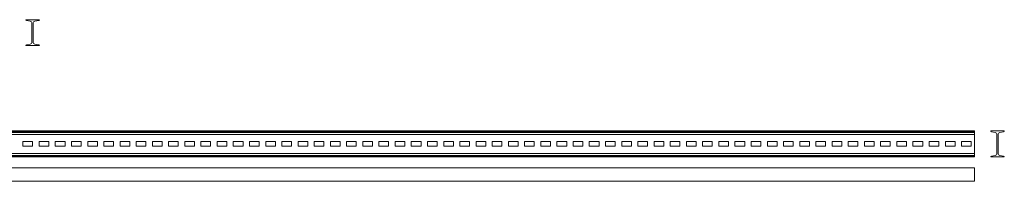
# Model space of a CAD drawing. Header units: millimetres. Extents: x -148 to 6506, y -6446 to 833.
# Tile 5 of 11: x 3464 to 6506, y -6446 to -5947. Entities that reach past the tile are written whole.
import ezdxf

# ---------------------------------------------------------------- set-up
doc = ezdxf.new("R2010")
doc.units = ezdxf.units.MM

msp = doc.modelspace()

# ---------------------------------------------------------------- linework, layer by layer
at = {"color": 7, "linetype": 'Continuous', "lineweight": 15}
for p, q in [((3482.4, -5947.5), (3524.4, -5947.5)), ((3496, -5952), (3484.4, -5949.9)), ((3501.4, -6016.6), (3501.4, -5958.4)), ((3505.3, -5958.4), (3505.3, -6016.6)), ((3522.3, -5949.9), (3510.7, -5952)), ((3484.4, -6025), (3496, -6023)), ((3510.7, -6023), (3522.3, -6025)), ((3524.4, -6027.5), (3482.4, -6027.5)), ((6413.7, -6290.7), (413.7, -6290.7)), ((6413.7, -6293.2), (413.7, -6293.2)), ((6413.7, -6295.2), (413.7, -6295.2)), ((6413.7, -6290.7), (6413.7, -6293.2)), ((6413.7, -6293.2), (6413.7, -6295.2)), ((6413.7, -6295.2), (6413.7, -6301.6)), ((6463.9, -6290.7), (6505.9, -6290.7)), ((6477.6, -6295.2), (6465.9, -6293.2)), ((6503.8, -6293.2), (6492.2, -6295.2)), ((6413.7, -6301.6), (413.7, -6301.6)), ((3503.7, -6323.7), (3473.7, -6323.7)), ((3473.7, -6323.7), (3473.7, -6337.7)), ((3503.7, -6337.7), (3503.7, -6323.7)), ((3553.7, -6323.7), (3523.7, -6323.7)), ((3523.7, -6323.7), (3523.7, -6337.7)), ((3553.7, -6337.7), (3553.7, -6323.7)), ((3603.7, -6323.7), (3573.7, -6323.7)), ((3573.7, -6323.7), (3573.7, -6337.7)), ((3603.7, -6337.7), (3603.7, -6323.7)), ((3653.7, -6323.7), (3623.7, -6323.7)), ((3623.7, -6323.7), (3623.7, -6337.7)), ((3653.7, -6337.7), (3653.7, -6323.7)), ((3703.7, -6323.7), (3673.7, -6323.7)), ((3673.7, -6323.7), (3673.7, -6337.7)), ((3703.7, -6337.7), (3703.7, -6323.7)), ((3753.7, -6323.7), (3723.7, -6323.7)), ((3723.7, -6323.7), (3723.7, -6337.7)), ((3753.7, -6337.7), (3753.7, -6323.7)), ((3803.7, -6323.7), (3773.7, -6323.7)), ((3773.7, -6323.7), (3773.7, -6337.7)), ((3803.7, -6337.7), (3803.7, -6323.7)), ((3853.7, -6323.7), (3823.7, -6323.7)), ((3823.7, -6323.7), (3823.7, -6337.7)), ((3853.7, -6337.7), (3853.7, -6323.7)), ((3903.7, -6323.7), (3873.7, -6323.7)), ((3873.7, -6323.7), (3873.7, -6337.7)), ((3903.7, -6337.7), (3903.7, -6323.7)), ((3953.7, -6323.7), (3923.7, -6323.7)), ((3923.7, -6323.7), (3923.7, -6337.7)), ((3953.7, -6337.7), (3953.7, -6323.7)), ((4003.7, -6323.7), (3973.7, -6323.7)), ((3973.7, -6323.7), (3973.7, -6337.7)), ((4003.7, -6337.7), (4003.7, -6323.7)), ((4053.7, -6323.7), (4023.7, -6323.7)), ((4023.7, -6323.7), (4023.7, -6337.7)), ((4053.7, -6337.7), (4053.7, -6323.7)), ((4103.7, -6323.7), (4073.7, -6323.7)), ((4073.7, -6323.7), (4073.7, -6337.7)), ((4103.7, -6337.7), (4103.7, -6323.7)), ((4153.7, -6323.7), (4123.7, -6323.7)), ((4123.7, -6323.7), (4123.7, -6337.7)), ((4153.7, -6337.7), (4153.7, -6323.7)), ((4203.7, -6323.7), (4173.7, -6323.7)), ((4173.7, -6323.7), (4173.7, -6337.7)), ((4203.7, -6337.7), (4203.7, -6323.7)), ((4253.7, -6323.7), (4223.7, -6323.7)), ((4223.7, -6323.7), (4223.7, -6337.7)), ((4253.7, -6337.7), (4253.7, -6323.7)), ((4303.7, -6323.7), (4273.7, -6323.7)), ((4273.7, -6323.7), (4273.7, -6337.7)), ((4303.7, -6337.7), (4303.7, -6323.7)), ((4353.7, -6323.7), (4323.7, -6323.7)), ((4323.7, -6323.7), (4323.7, -6337.7)), ((4353.7, -6337.7), (4353.7, -6323.7)), ((4403.7, -6323.7), (4373.7, -6323.7)), ((4373.7, -6323.7), (4373.7, -6337.7)), ((4403.7, -6337.7), (4403.7, -6323.7)), ((4453.7, -6323.7), (4423.7, -6323.7)), ((4423.7, -6323.7), (4423.7, -6337.7)), ((4453.7, -6337.7), (4453.7, -6323.7)), ((4503.7, -6323.7), (4473.7, -6323.7)), ((4473.7, -6323.7), (4473.7, -6337.7)), ((4503.7, -6337.7), (4503.7, -6323.7)), ((4553.7, -6323.7), (4523.7, -6323.7)), ((4523.7, -6323.7), (4523.7, -6337.7)), ((4553.7, -6337.7), (4553.7, -6323.7)), ((4603.7, -6323.7), (4573.7, -6323.7)), ((4573.7, -6323.7), (4573.7, -6337.7)), ((4603.7, -6337.7), (4603.7, -6323.7)), ((4653.7, -6323.7), (4623.7, -6323.7)), ((4623.7, -6323.7), (4623.7, -6337.7)), ((4653.7, -6337.7), (4653.7, -6323.7)), ((4703.7, -6323.7), (4673.7, -6323.7)), ((4673.7, -6323.7), (4673.7, -6337.7)), ((4703.7, -6337.7), (4703.7, -6323.7)), ((4753.7, -6323.7), (4723.7, -6323.7)), ((4723.7, -6323.7), (4723.7, -6337.7)), ((4753.7, -6337.7), (4753.7, -6323.7)), ((4803.7, -6323.7), (4773.7, -6323.7)), ((4773.7, -6323.7), (4773.7, -6337.7)), ((4803.7, -6337.7), (4803.7, -6323.7)), ((4853.7, -6323.7), (4823.7, -6323.7)), ((4823.7, -6323.7), (4823.7, -6337.7)), ((4853.7, -6337.7), (4853.7, -6323.7)), ((4903.7, -6323.7), (4873.7, -6323.7)), ((4873.7, -6323.7), (4873.7, -6337.7)), ((4903.7, -6337.7), (4903.7, -6323.7)), ((4953.7, -6323.7), (4923.7, -6323.7)), ((4923.7, -6323.7), (4923.7, -6337.7)), ((4953.7, -6337.7), (4953.7, -6323.7)), ((5003.7, -6323.7), (4973.7, -6323.7)), ((4973.7, -6323.7), (4973.7, -6337.7)), ((5003.7, -6337.7), (5003.7, -6323.7)), ((5053.7, -6323.7), (5023.7, -6323.7)), ((5023.7, -6323.7), (5023.7, -6337.7)), ((5053.7, -6337.7), (5053.7, -6323.7)), ((5103.7, -6323.7), (5073.7, -6323.7)), ((5073.7, -6323.7), (5073.7, -6337.7)), ((5103.7, -6337.7), (5103.7, -6323.7)), ((5153.7, -6323.7), (5123.7, -6323.7)), ((5123.7, -6323.7), (5123.7, -6337.7)), ((5153.7, -6337.7), (5153.7, -6323.7)), ((5203.7, -6323.7), (5173.7, -6323.7)), ((5173.7, -6323.7), (5173.7, -6337.7)), ((5203.7, -6337.7), (5203.7, -6323.7)), ((5253.7, -6323.7), (5223.7, -6323.7)), ((5223.7, -6323.7), (5223.7, -6337.7)), ((5253.7, -6337.7), (5253.7, -6323.7)), ((5303.7, -6323.7), (5273.7, -6323.7)), ((5273.7, -6323.7), (5273.7, -6337.7)), ((5303.7, -6337.7), (5303.7, -6323.7)), ((5353.7, -6323.7), (5323.7, -6323.7)), ((5323.7, -6323.7), (5323.7, -6337.7)), ((5353.7, -6337.7), (5353.7, -6323.7)), ((5403.7, -6323.7), (5373.7, -6323.7)), ((5373.7, -6323.7), (5373.7, -6337.7)), ((5403.7, -6337.7), (5403.7, -6323.7)), ((5453.7, -6323.7), (5423.7, -6323.7)), ((5423.7, -6323.7), (5423.7, -6337.7)), ((5453.7, -6337.7), (5453.7, -6323.7)), ((5503.7, -6323.7), (5473.7, -6323.7)), ((5473.7, -6323.7), (5473.7, -6337.7)), ((5503.7, -6337.7), (5503.7, -6323.7)), ((5553.7, -6323.7), (5523.7, -6323.7)), ((5523.7, -6323.7), (5523.7, -6337.7)), ((5553.7, -6337.7), (5553.7, -6323.7)), ((5603.7, -6323.7), (5573.7, -6323.7)), ((5573.7, -6323.7), (5573.7, -6337.7)), ((5603.7, -6337.7), (5603.7, -6323.7)), ((5653.7, -6323.7), (5623.7, -6323.7)), ((5623.7, -6323.7), (5623.7, -6337.7)), ((5653.7, -6337.7), (5653.7, -6323.7)), ((5703.7, -6323.7), (5673.7, -6323.7)), ((5673.7, -6323.7), (5673.7, -6337.7)), ((5703.7, -6337.7), (5703.7, -6323.7)), ((5753.7, -6323.7), (5723.7, -6323.7)), ((5723.7, -6323.7), (5723.7, -6337.7)), ((5753.7, -6337.7), (5753.7, -6323.7)), ((5803.7, -6323.7), (5773.7, -6323.7)), ((5773.7, -6323.7), (5773.7, -6337.7)), ((5803.7, -6337.7), (5803.7, -6323.7)), ((5853.7, -6323.7), (5823.7, -6323.7)), ((5823.7, -6323.7), (5823.7, -6337.7)), ((5853.7, -6337.7), (5853.7, -6323.7)), ((5903.7, -6323.7), (5873.7, -6323.7)), ((5873.7, -6323.7), (5873.7, -6337.7)), ((5903.7, -6337.7), (5903.7, -6323.7)), ((5953.7, -6323.7), (5923.7, -6323.7)), ((5923.7, -6323.7), (5923.7, -6337.7)), ((5953.7, -6337.7), (5953.7, -6323.7)), ((6003.7, -6323.7), (5973.7, -6323.7)), ((5973.7, -6323.7), (5973.7, -6337.7)), ((6003.7, -6337.7), (6003.7, -6323.7)), ((6053.7, -6323.7), (6023.7, -6323.7)), ((6023.7, -6323.7), (6023.7, -6337.7)), ((6053.7, -6337.7), (6053.7, -6323.7)), ((6103.7, -6323.7), (6073.7, -6323.7)), ((6073.7, -6323.7), (6073.7, -6337.7)), ((6103.7, -6337.7), (6103.7, -6323.7)), ((6153.7, -6323.7), (6123.7, -6323.7)), ((6123.7, -6323.7), (6123.7, -6337.7)), ((6153.7, -6337.7), (6153.7, -6323.7)), ((6203.7, -6323.7), (6173.7, -6323.7)), ((6173.7, -6323.7), (6173.7, -6337.7)), ((6203.7, -6337.7), (6203.7, -6323.7)), ((6253.7, -6323.7), (6223.7, -6323.7)), ((6223.7, -6323.7), (6223.7, -6337.7)), ((6253.7, -6337.7), (6253.7, -6323.7)), ((6303.7, -6323.7), (6273.7, -6323.7)), ((6273.7, -6323.7), (6273.7, -6337.7)), ((6303.7, -6337.7), (6303.7, -6323.7)), ((6353.7, -6323.7), (6323.7, -6323.7)), ((6323.7, -6323.7), (6323.7, -6337.7)), ((6353.7, -6337.7), (6353.7, -6323.7)), ((6403.7, -6323.7), (6373.7, -6323.7)), ((6373.7, -6323.7), (6373.7, -6337.7)), ((6403.7, -6337.7), (6403.7, -6323.7)), ((6413.7, -6301.6), (6413.7, -6359.8)), ((6482.9, -6359.8), (6482.9, -6301.6)), ((6486.8, -6301.6), (6486.8, -6359.8)), ((3473.7, -6337.7), (3503.7, -6337.7)), ((3523.7, -6337.7), (3553.7, -6337.7)), ((3573.7, -6337.7), (3603.7, -6337.7)), ((3623.7, -6337.7), (3653.7, -6337.7)), ((3673.7, -6337.7), (3703.7, -6337.7)), ((3723.7, -6337.7), (3753.7, -6337.7)), ((3773.7, -6337.7), (3803.7, -6337.7)), ((3823.7, -6337.7), (3853.7, -6337.7)), ((3873.7, -6337.7), (3903.7, -6337.7)), ((3923.7, -6337.7), (3953.7, -6337.7)), ((3973.7, -6337.7), (4003.7, -6337.7)), ((4023.7, -6337.7), (4053.7, -6337.7)), ((4073.7, -6337.7), (4103.7, -6337.7)), ((4123.7, -6337.7), (4153.7, -6337.7)), ((4173.7, -6337.7), (4203.7, -6337.7)), ((4223.7, -6337.7), (4253.7, -6337.7)), ((4273.7, -6337.7), (4303.7, -6337.7)), ((4323.7, -6337.7), (4353.7, -6337.7)), ((4373.7, -6337.7), (4403.7, -6337.7)), ((4423.7, -6337.7), (4453.7, -6337.7)), ((4473.7, -6337.7), (4503.7, -6337.7)), ((4523.7, -6337.7), (4553.7, -6337.7)), ((4573.7, -6337.7), (4603.7, -6337.7)), ((4623.7, -6337.7), (4653.7, -6337.7)), ((4673.7, -6337.7), (4703.7, -6337.7)), ((4723.7, -6337.7), (4753.7, -6337.7)), ((4773.7, -6337.7), (4803.7, -6337.7)), ((4823.7, -6337.7), (4853.7, -6337.7)), ((4873.7, -6337.7), (4903.7, -6337.7)), ((4923.7, -6337.7), (4953.7, -6337.7)), ((4973.7, -6337.7), (5003.7, -6337.7)), ((5023.7, -6337.7), (5053.7, -6337.7)), ((5073.7, -6337.7), (5103.7, -6337.7)), ((5123.7, -6337.7), (5153.7, -6337.7)), ((5173.7, -6337.7), (5203.7, -6337.7)), ((5223.7, -6337.7), (5253.7, -6337.7)), ((5273.7, -6337.7), (5303.7, -6337.7)), ((5323.7, -6337.7), (5353.7, -6337.7)), ((5373.7, -6337.7), (5403.7, -6337.7)), ((5423.7, -6337.7), (5453.7, -6337.7)), ((5473.7, -6337.7), (5503.7, -6337.7)), ((5523.7, -6337.7), (5553.7, -6337.7)), ((5573.7, -6337.7), (5603.7, -6337.7)), ((5623.7, -6337.7), (5653.7, -6337.7)), ((5673.7, -6337.7), (5703.7, -6337.7)), ((5723.7, -6337.7), (5753.7, -6337.7)), ((5773.7, -6337.7), (5803.7, -6337.7)), ((5823.7, -6337.7), (5853.7, -6337.7)), ((5873.7, -6337.7), (5903.7, -6337.7)), ((5923.7, -6337.7), (5953.7, -6337.7)), ((5973.7, -6337.7), (6003.7, -6337.7)), ((6023.7, -6337.7), (6053.7, -6337.7)), ((6073.7, -6337.7), (6103.7, -6337.7)), ((6123.7, -6337.7), (6153.7, -6337.7)), ((6173.7, -6337.7), (6203.7, -6337.7)), ((6223.7, -6337.7), (6253.7, -6337.7)), ((6273.7, -6337.7), (6303.7, -6337.7)), ((6323.7, -6337.7), (6353.7, -6337.7)), ((6373.7, -6337.7), (6403.7, -6337.7)), ((6413.7, -6359.8), (413.7, -6359.8)), ((6413.7, -6366.2), (413.7, -6366.2)), ((6413.7, -6368.2), (413.7, -6368.2)), ((6413.7, -6370.7), (413.7, -6370.7)), ((6413.7, -6359.8), (6413.7, -6366.2)), ((6413.7, -6366.2), (6413.7, -6368.2)), ((6413.7, -6368.2), (6413.7, -6370.7)), ((6505.9, -6370.7), (6463.9, -6370.7)), ((6465.9, -6368.2), (6477.6, -6366.2)), ((6492.2, -6366.2), (6503.8, -6368.2)), ((6413.7, -6404), (413.7, -6404)), ((6413.7, -6404), (6413.7, -6446)), ((6413.7, -6446), (413.7, -6446))]:
    msp.add_line(p, q, dxfattribs=at)
for centre, radius, start, end in [((3484.9, -5947.5), 2.5, 180, 260), ((3494.9, -5958.4), 6.5, 0, 80), ((3511.8, -5958.4), 6.5, 100, 180), ((3521.9, -5947.5), 2.5, 280, 0), ((3494.9, -6016.6), 6.5, 280, 0), ((3511.8, -6016.6), 6.5, 180, 260), ((3484.9, -6027.5), 2.5, 100, 180), ((3521.9, -6027.5), 2.5, 0, 80), ((6466.4, -6290.7), 2.5, 180, 260), ((6476.4, -6301.6), 6.5, 0, 80), ((6493.3, -6301.6), 6.5, 100, 180), ((6503.4, -6290.7), 2.5, 280, 0), ((6466.4, -6370.7), 2.5, 100, 180), ((6476.4, -6359.8), 6.5, 280, 0), ((6493.3, -6359.8), 6.5, 180, 260), ((6503.4, -6370.7), 2.5, 0, 80)]:
    msp.add_arc(centre, radius, start, end, dxfattribs=at)

doc.saveas('drawing.dxf')
